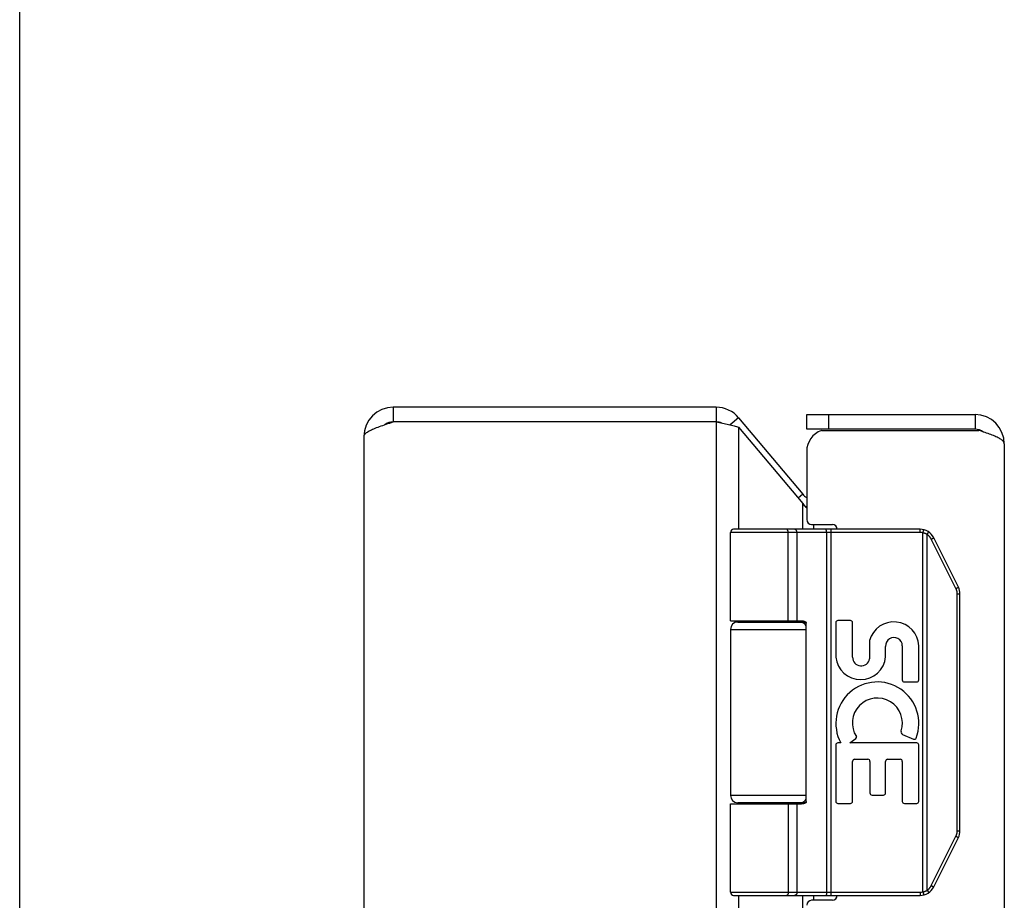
# Model space of a CAD drawing. Header units: inches. Extents: x 0 to 56.7, y 0 to 36.7.
# Tile 6 of 11: x 0 to 4, y 23.7 to 27.3. Entities that reach past the tile are written whole.
import ezdxf

# ---------------------------------------------------------------- set-up
doc = ezdxf.new("R2010")
doc.units = ezdxf.units.IN
doc.header["$LTSCALE"] = 3.116667
doc.header["$MEASUREMENT"] = 0
doc.layers.get('0').update_dxf_attribs({"linetype": 'CONTINUOUS'})
doc.layers.add('02___PRT_ALL_AXES', color=7, linetype='CONTINUOUS')

msp = doc.modelspace()

# ---------------------------------------------------------------- linework, layer by layer
at = {"color": 7, "linetype": 'Continuous'}
for p, q in [((0, 0), (0, 36.6667)), ((1.5315, 25.7204), (1.5315, 25.6604)), ((2.8556, 25.7204), (2.8556, 25.6604)), ((2.9475, 25.6775), (2.9126, 25.6482)), ((3.2267, 25.6304), (3.2267, 25.6904)), ((3.3167, 25.6304), (3.3167, 25.6904)), ((3.9167, 25.6904), (3.9167, 25.6304)), ((3.9167, 25.6304), (3.2267, 25.6304)), ((3.2104, 25.3642), (3.1914, 25.3482)), ((3.6914, 25.2074), (2.914, 25.2074)), ((3.6914, 25.2204), (2.927, 25.2204)), ((3.1445, 25.2204), (3.1444, 25.2204)), ((3.1446, 25.2204), (3.1445, 25.2204)), ((3.1447, 25.2204), (3.1446, 25.2204)), ((3.1448, 25.2204), (3.1447, 25.2204)), ((3.1509, 24.8454), (3.1509, 25.2076)), ((3.151, 24.8454), (3.151, 25.2076)), ((3.1869, 24.8454), (3.1869, 25.2074)), ((3.3071, 25.2156), (3.3071, 25.2159)), ((3.3072, 25.2153), (3.3071, 25.2156)), ((3.3072, 25.2149), (3.3072, 25.2153)), ((3.3073, 25.2146), (3.3072, 25.2149)), ((3.3073, 25.2142), (3.3073, 25.2146)), ((3.3073, 25.2138), (3.3073, 25.2142)), ((3.3074, 25.2134), (3.3073, 25.2138)), ((3.3074, 25.2131), (3.3074, 25.2134)), ((3.3074, 25.2127), (3.3074, 25.2131)), ((3.3074, 25.2123), (3.3074, 25.2127)), ((3.3075, 25.2119), (3.3074, 25.2123)), ((3.3075, 25.2114), (3.3075, 25.2119)), ((3.3075, 25.211), (3.3075, 25.2114)), ((3.3075, 25.2106), (3.3075, 25.211)), ((3.3075, 25.2102), (3.3075, 25.2106)), ((3.3076, 25.2098), (3.3075, 25.2102)), ((3.3076, 25.2093), (3.3076, 25.2098)), ((3.3076, 25.2089), (3.3076, 25.2093)), ((3.3076, 25.2085), (3.3076, 25.2089)), ((3.3076, 25.208), (3.3076, 25.2085)), ((3.3076, 25.2076), (3.3076, 25.208)), ((3.3076, 25.2076), (3.3076, 23.7332)), ((3.3268, 23.7204), (3.3268, 25.2204)), ((3.6914, 25.2074), (3.6914, 25.2204)), ((3.7033, 25.2059), (3.7065, 25.2185)), ((3.7033, 23.7348), (3.7033, 25.2059)), ((3.7207, 25.1991), (3.7209, 25.1994)), ((3.7207, 23.7417), (3.7207, 25.1991)), ((3.7209, 25.1994), (3.7212, 25.2)), ((3.7212, 25.2), (3.7216, 25.2005)), ((3.7216, 25.2005), (3.7219, 25.2011)), ((3.7219, 25.2011), (3.7222, 25.2016)), ((3.7222, 25.2016), (3.7226, 25.2021)), ((3.7226, 25.2021), (3.7228, 25.2025)), ((3.7228, 25.2025), (3.723, 25.2028)), ((3.723, 25.2028), (3.7232, 25.2031)), ((3.7232, 25.2031), (3.7234, 25.2035)), ((3.7234, 25.2035), (3.7235, 25.2038)), ((3.7235, 25.2038), (3.7237, 25.2041)), ((3.7237, 25.2041), (3.7239, 25.2044)), ((3.7239, 25.2044), (3.7241, 25.2047)), ((3.7241, 25.2047), (3.7243, 25.205)), ((3.7243, 25.205), (3.7244, 25.2053)), ((3.7244, 25.2053), (3.7246, 25.2056)), ((3.7246, 25.2056), (3.7247, 25.2059)), ((3.7247, 25.2059), (3.7249, 25.2062)), ((3.7249, 25.2062), (3.725, 25.2065)), ((3.725, 25.2065), (3.7251, 25.2067)), ((3.7375, 25.18), (3.7384, 25.1805)), ((3.8386, 24.9778), (3.7375, 25.18)), ((3.7384, 25.1805), (3.7392, 25.1809)), ((3.7392, 25.1809), (3.7399, 25.1813)), ((3.7399, 25.1813), (3.7407, 25.1817)), ((3.7407, 25.1817), (3.7414, 25.1821)), ((3.7414, 25.1821), (3.742, 25.1824)), ((3.742, 25.1824), (3.7425, 25.1827)), ((3.7425, 25.1827), (3.743, 25.1829)), ((3.743, 25.1829), (3.7433, 25.1831)), ((3.7433, 25.1831), (3.7437, 25.1834)), ((3.7437, 25.1834), (3.7441, 25.1836)), ((3.7441, 25.1836), (3.7445, 25.1838)), ((3.7445, 25.1838), (3.7448, 25.184)), ((3.7448, 25.184), (3.745, 25.1841)), ((3.745, 25.1841), (3.7452, 25.1843)), ((3.7452, 25.1843), (3.7455, 25.1844)), ((3.7455, 25.1844), (3.7457, 25.1845)), ((3.7457, 25.1845), (3.7459, 25.1846)), ((3.7459, 25.1846), (3.746, 25.1848)), ((3.8484, 24.9836), (3.7473, 25.1858)), ((3.8398, 24.9784), (3.8405, 24.9788)), ((3.8405, 24.9788), (3.8412, 24.9791)), ((3.8412, 24.9791), (3.842, 24.9795)), ((3.842, 24.9795), (3.8426, 24.9799)), ((3.8426, 24.9799), (3.8433, 24.9803)), ((3.8433, 24.9803), (3.8438, 24.9805)), ((3.8438, 24.9805), (3.8443, 24.9808)), ((3.8438, 23.9851), (3.8438, 24.9556)), ((3.8438, 24.9556), (3.855, 24.9556)), ((3.8443, 24.9808), (3.8447, 24.981)), ((3.8447, 24.981), (3.8451, 24.9813)), ((3.8451, 24.9813), (3.8455, 24.9815)), ((3.8455, 24.9815), (3.8458, 24.9816)), ((3.8458, 24.9816), (3.846, 24.9818)), ((3.846, 24.9818), (3.8462, 24.9819)), ((3.8462, 24.9819), (3.8465, 24.9821)), ((3.8465, 24.9821), (3.8467, 24.9822)), ((3.8467, 24.9822), (3.8469, 24.9823)), ((3.8469, 24.9823), (3.8471, 24.9825)), ((3.855, 23.9851), (3.855, 24.9556)), ((2.944, 24.8404), (3.2228, 24.8404)), ((3.225, 24.1054), (3.225, 24.8354)), ((2.914, 24.8104), (3.225, 24.8104)), ((3.225, 24.1304), (2.914, 24.1304)), ((3.2228, 24.1004), (2.944, 24.1004)), ((2.914, 24.0954), (3.2051, 24.0954)), ((3.1869, 23.7334), (3.1869, 24.0954)), ((3.8438, 23.9851), (3.855, 23.9851)), ((3.7375, 23.7608), (3.8386, 23.963)), ((3.7473, 23.7549), (3.8484, 23.9572)), ((3.8386, 23.963), (3.8396, 23.9625)), ((3.8396, 23.9625), (3.8403, 23.9621)), ((3.8403, 23.9621), (3.8411, 23.9617)), ((3.8411, 23.9617), (3.8418, 23.9614)), ((3.8418, 23.9614), (3.8425, 23.961)), ((3.8425, 23.961), (3.8431, 23.9606)), ((3.8431, 23.9606), (3.8436, 23.9603)), ((3.8436, 23.9603), (3.8441, 23.9601)), ((3.8441, 23.9601), (3.8445, 23.9598)), ((3.8445, 23.9598), (3.845, 23.9596)), ((3.845, 23.9596), (3.8454, 23.9594)), ((3.8454, 23.9594), (3.8456, 23.9592)), ((3.8456, 23.9592), (3.8459, 23.9591)), ((3.8459, 23.9591), (3.8461, 23.9589)), ((3.8461, 23.9589), (3.8464, 23.9588)), ((3.8464, 23.9588), (3.8466, 23.9586)), ((3.8466, 23.9586), (3.8468, 23.9585)), ((3.8468, 23.9585), (3.847, 23.9584)), ((3.7207, 23.7417), (3.721, 23.7412)), ((3.721, 23.7412), (3.7214, 23.7406)), ((3.7214, 23.7406), (3.7217, 23.7401)), ((3.7217, 23.7401), (3.722, 23.7395)), ((3.722, 23.7395), (3.7223, 23.739)), ((3.7228, 23.7383), (3.723, 23.738)), ((3.723, 23.738), (3.7232, 23.7376)), ((3.7232, 23.7376), (3.7234, 23.7373)), ((3.7234, 23.7373), (3.7235, 23.737)), ((3.7235, 23.737), (3.7237, 23.7367)), ((3.7237, 23.7367), (3.7239, 23.7363)), ((3.7239, 23.7363), (3.7241, 23.736)), ((3.7241, 23.736), (3.7243, 23.7357)), ((3.7375, 23.7608), (3.7384, 23.7603)), ((3.7384, 23.7603), (3.7392, 23.7599)), ((3.7392, 23.7599), (3.7399, 23.7595)), ((3.7399, 23.7595), (3.7407, 23.7591)), ((3.7407, 23.7591), (3.7414, 23.7587)), ((3.7414, 23.7587), (3.742, 23.7584)), ((3.742, 23.7584), (3.7425, 23.7581)), ((3.7425, 23.7581), (3.743, 23.7578)), ((3.743, 23.7578), (3.7434, 23.7576)), ((3.7434, 23.7576), (3.7439, 23.7573)), ((3.7439, 23.7573), (3.7443, 23.7571)), ((3.7443, 23.7571), (3.7445, 23.7569)), ((3.7449, 23.7567), (3.7451, 23.7566)), ((3.7451, 23.7566), (3.7453, 23.7565)), ((3.7453, 23.7565), (3.7456, 23.7563)), ((3.7456, 23.7563), (3.7458, 23.7562)), ((2.914, 23.7334), (3.6914, 23.7334)), ((2.927, 23.7204), (3.6914, 23.7204)), ((3.1445, 23.7204), (3.1444, 23.7204)), ((3.1446, 23.7204), (3.1445, 23.7204)), ((3.1447, 23.7204), (3.1446, 23.7204)), ((3.1448, 23.7204), (3.1447, 23.7204)), ((3.1449, 23.7204), (3.1448, 23.7204)), ((3.3072, 23.7255), (3.3071, 23.7252)), ((3.3073, 23.7262), (3.3072, 23.7259)), ((3.3072, 23.7259), (3.3072, 23.7255)), ((3.3074, 23.7273), (3.3073, 23.727)), ((3.3073, 23.727), (3.3073, 23.7266)), ((3.3073, 23.7266), (3.3073, 23.7262)), ((3.3075, 23.7289), (3.3074, 23.7285)), ((3.3074, 23.7285), (3.3074, 23.7281)), ((3.3074, 23.7281), (3.3074, 23.7277)), ((3.3074, 23.7277), (3.3074, 23.7273)), ((3.3076, 23.731), (3.3075, 23.7306)), ((3.3075, 23.7306), (3.3075, 23.7302)), ((3.3075, 23.7302), (3.3075, 23.7297)), ((3.3075, 23.7297), (3.3075, 23.7293)), ((3.3075, 23.7293), (3.3075, 23.7289)), ((3.3076, 23.7332), (3.3076, 23.7327)), ((3.3076, 23.7327), (3.3076, 23.7323)), ((3.3076, 23.7323), (3.3076, 23.7319)), ((3.3076, 23.7319), (3.3076, 23.7314)), ((3.3076, 23.7314), (3.3076, 23.731)), ((3.6914, 23.7334), (3.6914, 23.7204)), ((3.7033, 23.7348), (3.7065, 23.7222)), ((3.7243, 23.7357), (3.7244, 23.7354)), ((3.7244, 23.7354), (3.7246, 23.7351)), ((3.7246, 23.7351), (3.7247, 23.7349)), ((3.7247, 23.7349), (3.7249, 23.7346)), ((3.7249, 23.7346), (3.725, 23.7343))]:
    msp.add_line(p, q, dxfattribs=at)
at = {"color": 3, "linetype": 'Continuous'}
for p, q in [((2.8556, 25.7204), (1.5315, 25.7204)), ((2.9475, 25.6775), (3.2104, 25.3642)), ((3.2267, 25.6904), (3.9167, 25.6904)), ((2.8556, 25.6604), (1.5315, 25.6604)), ((2.8556, 25.6604), (2.8556, 11.7804)), ((2.9475, 25.639), (2.9475, 25.2204)), ((2.9475, 25.639), (3.2104, 25.3256)), ((1.4115, 25.6004), (1.4115, 11.8404)), ((3.2872, 25.6254), (3.9324, 25.6254)), ((4.0367, 25.5704), (4.0367, 11.8704)), ((3.2267, 25.5404), (3.2267, 25.2604)), ((3.2104, 25.2204), (3.2104, 25.3256)), ((3.2467, 25.2404), (3.3317, 25.2404)), ((3.2564, 25.2204), (3.2564, 25.2404)), ((2.9475, 24.8454), (2.9475, 24.8404)), ((3.2104, 24.8404), (3.2104, 24.8451)), ((2.9475, 24.1004), (2.9475, 24.0954)), ((3.2104, 24.0957), (3.2104, 24.1004)), ((2.9475, 23.7204), (2.9475, 19.4704)), ((3.2104, 19.4704), (3.2104, 23.7204)), ((3.3317, 23.7004), (3.2467, 23.7004)), ((3.2564, 23.7004), (3.2564, 23.7204))]:
    msp.add_line(p, q, dxfattribs=at)
for points in [[(1.4115, 25.6004), (1.4117, 25.6027), (1.4124, 25.605), (1.4135, 25.6073), (1.415, 25.6096), (1.4169, 25.6119), (1.4193, 25.6142), (1.4221, 25.6165), (1.4253, 25.6189), (1.4288, 25.6212), (1.4327, 25.6235), (1.437, 25.6258), (1.4417, 25.6281), (1.4467, 25.6304), (1.4519, 25.6327), (1.4575, 25.635), (1.4633, 25.6373), (1.4694, 25.6396), (1.4757, 25.6419), (1.4823, 25.6442), (1.489, 25.6465), (1.4958, 25.6488), (1.5028, 25.6512), (1.5099, 25.6535), (1.517, 25.6558), (1.5243, 25.6581), (1.5315, 25.6604)], [(2.8556, 25.6604), (2.8686, 25.6577), (2.8751, 25.6564), (2.8815, 25.655), (2.8879, 25.6537), (2.8941, 25.6524), (2.9003, 25.651), (2.9063, 25.6497), (2.9121, 25.6483), (2.9178, 25.647), (2.9233, 25.6457), (2.9286, 25.6443), (2.9337, 25.643), (2.9385, 25.6416), (2.9431, 25.6403), (2.9475, 25.639)], [(4.0367, 25.5704), (4.0366, 25.5725), (4.036, 25.5746), (4.0351, 25.5767), (4.0338, 25.5789), (4.0322, 25.581), (4.0302, 25.5831), (4.0278, 25.5852), (4.0252, 25.5873), (4.0221, 25.5894), (4.0188, 25.5915), (4.0152, 25.5937), (4.0112, 25.5958), (4.007, 25.5979), (4.0024, 25.6), (3.9977, 25.6021), (3.9926, 25.6042), (3.9874, 25.6063), (3.9819, 25.6085), (3.9762, 25.6106), (3.9704, 25.6127), (3.9643, 25.6148), (3.9582, 25.6169), (3.9519, 25.619), (3.9455, 25.6212), (3.939, 25.6233), (3.9324, 25.6254)], [(3.2104, 25.3256), (3.2133, 25.322), (3.2165, 25.3184), (3.2199, 25.3149), (3.2234, 25.3113), (3.2267, 25.3081)]]:
    msp.add_lwpolyline(points, dxfattribs=at)
at = {"color": 7, "linetype": 'Continuous'}
for points in [[(3.151, 25.2076), (3.1509, 25.2078), (3.1509, 25.208), (3.1509, 25.2083), (3.1509, 25.2085), (3.1509, 25.2087), (3.1509, 25.2089), (3.1509, 25.2091), (3.1509, 25.2093), (3.1509, 25.2096), (3.1508, 25.2098), (3.1508, 25.21), (3.1508, 25.2102), (3.1508, 25.2104), (3.1507, 25.2106), (3.1507, 25.2108), (3.1507, 25.211), (3.1507, 25.2112), (3.1506, 25.2114), (3.1506, 25.2117), (3.1506, 25.2119), (3.1505, 25.2121), (3.1505, 25.2123), (3.1504, 25.2125), (3.1504, 25.2127), (3.1503, 25.2129), (3.1503, 25.2131), (3.1502, 25.2133), (3.1502, 25.2134), (3.1501, 25.2136), (3.1501, 25.2138), (3.15, 25.214), (3.15, 25.2142), (3.1499, 25.2144), (3.1499, 25.2146), (3.1498, 25.2147), (3.1497, 25.2149), (3.1497, 25.2151), (3.1496, 25.2153), (3.1495, 25.2154), (3.1495, 25.2156), (3.1494, 25.2158), (3.1493, 25.2159), (3.1493, 25.2161), (3.1492, 25.2163), (3.1491, 25.2164), (3.149, 25.2166), (3.149, 25.2167), (3.1489, 25.2169), (3.1488, 25.217), (3.1487, 25.2172), (3.1486, 25.2173), (3.1485, 25.2175), (3.1485, 25.2176), (3.1484, 25.2177), (3.1483, 25.2179), (3.1482, 25.218), (3.1481, 25.2181), (3.148, 25.2182), (3.1479, 25.2183), (3.1478, 25.2185), (3.1477, 25.2186), (3.1476, 25.2187), (3.1475, 25.2188), (3.1475, 25.2189), (3.1474, 25.219), (3.1473, 25.2191), (3.1472, 25.2192), (3.1471, 25.2193), (3.147, 25.2194), (3.1469, 25.2194), (3.1468, 25.2195), (3.1467, 25.2196), (3.1465, 25.2197), (3.1464, 25.2197), (3.1463, 25.2198), (3.1462, 25.2199), (3.1461, 25.2199), (3.146, 25.22), (3.1459, 25.22), (3.1458, 25.2201), (3.1457, 25.2201), (3.1456, 25.2202), (3.1455, 25.2202), (3.1454, 25.2202), (3.1453, 25.2203), (3.1452, 25.2203), (3.1451, 25.2203), (3.1449, 25.2203), (3.1448, 25.2204)], [(3.1509, 25.2076), (3.1509, 25.2078), (3.1509, 25.208), (3.1509, 25.2083), (3.1509, 25.2085), (3.1509, 25.2087), (3.1509, 25.2089), (3.1509, 25.2091), (3.1508, 25.2093), (3.1508, 25.2096), (3.1508, 25.2098), (3.1508, 25.21), (3.1508, 25.2102), (3.1507, 25.2104), (3.1507, 25.2106), (3.1507, 25.2108), (3.1507, 25.211), (3.1506, 25.2112), (3.1506, 25.2114), (3.1506, 25.2117), (3.1505, 25.2119), (3.1505, 25.2121), (3.1504, 25.2123), (3.1504, 25.2125), (3.1504, 25.2127), (3.1503, 25.2129), (3.1503, 25.2131), (3.1502, 25.2133), (3.1502, 25.2134), (3.1501, 25.2136), (3.1501, 25.2138), (3.15, 25.214), (3.1499, 25.2142), (3.1499, 25.2144), (3.1498, 25.2146), (3.1498, 25.2147), (3.1497, 25.2149), (3.1496, 25.2151), (3.1496, 25.2153), (3.1495, 25.2154), (3.1494, 25.2156), (3.1494, 25.2158), (3.1493, 25.2159), (3.1492, 25.2161), (3.1492, 25.2163), (3.1491, 25.2164), (3.149, 25.2166), (3.1489, 25.2167), (3.1488, 25.2169), (3.1488, 25.217), (3.1487, 25.2172), (3.1486, 25.2173), (3.1485, 25.2175), (3.1484, 25.2176), (3.1483, 25.2177), (3.1483, 25.2179), (3.1482, 25.218), (3.1481, 25.2181), (3.148, 25.2182), (3.1479, 25.2183), (3.1478, 25.2185), (3.1477, 25.2186), (3.1476, 25.2187), (3.1475, 25.2188), (3.1474, 25.2189), (3.1473, 25.219), (3.1472, 25.2191), (3.1471, 25.2192), (3.147, 25.2193), (3.1469, 25.2194), (3.1468, 25.2194), (3.1467, 25.2195), (3.1466, 25.2196), (3.1465, 25.2197), (3.1464, 25.2197), (3.1463, 25.2198), (3.1462, 25.2199), (3.1461, 25.2199), (3.146, 25.22), (3.1459, 25.22), (3.1458, 25.2201), (3.1457, 25.2201), (3.1456, 25.2202), (3.1455, 25.2202), (3.1453, 25.2202), (3.1452, 25.2203), (3.1451, 25.2203), (3.145, 25.2203), (3.1449, 25.2203)], [(3.1869, 25.2074), (3.1869, 25.2076), (3.1869, 25.2078), (3.1869, 25.208), (3.1869, 25.2083), (3.1869, 25.2085), (3.1869, 25.2087), (3.1868, 25.2089), (3.1868, 25.2091), (3.1868, 25.2093), (3.1868, 25.2096), (3.1867, 25.2098), (3.1867, 25.21), (3.1867, 25.2102), (3.1866, 25.2104), (3.1866, 25.2106), (3.1866, 25.2108), (3.1865, 25.211), (3.1865, 25.2112), (3.1864, 25.2114), (3.1864, 25.2117), (3.1863, 25.2119), (3.1863, 25.2121), (3.1862, 25.2123), (3.1861, 25.2125), (3.1861, 25.2127), (3.186, 25.2129), (3.1859, 25.2131), (3.1859, 25.2133), (3.1858, 25.2134), (3.1857, 25.2136), (3.1856, 25.2138), (3.1855, 25.214), (3.1855, 25.2142), (3.1854, 25.2144), (3.1853, 25.2146), (3.1852, 25.2147), (3.1851, 25.2149), (3.185, 25.2151), (3.1849, 25.2153), (3.1848, 25.2154), (3.1847, 25.2156), (3.1846, 25.2158), (3.1845, 25.2159), (3.1844, 25.2161), (3.1843, 25.2163), (3.1841, 25.2164), (3.184, 25.2166), (3.1839, 25.2167), (3.1838, 25.2169), (3.1837, 25.217), (3.1836, 25.2172), (3.1834, 25.2173), (3.1833, 25.2175), (3.1832, 25.2176), (3.183, 25.2177), (3.1829, 25.2179), (3.1828, 25.218), (3.1826, 25.2181), (3.1825, 25.2182), (3.1824, 25.2183), (3.1822, 25.2185), (3.1821, 25.2186), (3.1819, 25.2187), (3.1818, 25.2188), (3.1817, 25.2189), (3.1815, 25.219), (3.1814, 25.2191), (3.1812, 25.2192), (3.1811, 25.2193), (3.1809, 25.2194), (3.1808, 25.2194), (3.1806, 25.2195), (3.1805, 25.2196), (3.1803, 25.2197), (3.1801, 25.2197), (3.18, 25.2198), (3.1798, 25.2199), (3.1797, 25.2199), (3.1795, 25.22), (3.1794, 25.22), (3.1792, 25.2201), (3.179, 25.2201), (3.1789, 25.2202), (3.1787, 25.2202), (3.1785, 25.2202), (3.1784, 25.2203), (3.1782, 25.2203), (3.1781, 25.2203), (3.1779, 25.2203), (3.1777, 25.2204), (3.1776, 25.2204), (3.1774, 25.2204), (3.1772, 25.2204), (3.1771, 25.2204)], [(3.3071, 25.2159), (3.3071, 25.2161), (3.3071, 25.2163), (3.307, 25.2164), (3.307, 25.2166), (3.307, 25.2167), (3.307, 25.2169), (3.3069, 25.217), (3.3069, 25.2172), (3.3069, 25.2173), (3.3069, 25.2175), (3.3068, 25.2176), (3.3068, 25.2177), (3.3068, 25.2179), (3.3068, 25.218), (3.3067, 25.2181), (3.3067, 25.2182), (3.3067, 25.2183), (3.3066, 25.2185), (3.3066, 25.2186), (3.3066, 25.2187), (3.3066, 25.2188), (3.3065, 25.2189), (3.3065, 25.219), (3.3065, 25.2191), (3.3064, 25.2192), (3.3064, 25.2193), (3.3064, 25.2194), (3.3063, 25.2194), (3.3063, 25.2195), (3.3063, 25.2196), (3.3063, 25.2197), (3.3062, 25.2197), (3.3062, 25.2198), (3.3062, 25.2199), (3.3061, 25.2199), (3.3061, 25.22), (3.3061, 25.22), (3.306, 25.2201), (3.306, 25.2201), (3.306, 25.2202), (3.3059, 25.2202), (3.3059, 25.2202), (3.3059, 25.2203), (3.3058, 25.2203), (3.3058, 25.2203), (3.3058, 25.2203), (3.3057, 25.2204), (3.3057, 25.2204), (3.3057, 25.2204), (3.3056, 25.2204), (3.3056, 25.2204)], [(3.7207, 25.1991), (3.7202, 25.1994), (3.7196, 25.1997), (3.7191, 25.2), (3.7186, 25.2002), (3.7181, 25.2005), (3.7176, 25.2008), (3.7171, 25.2011), (3.7165, 25.2013), (3.716, 25.2016), (3.7155, 25.2018), (3.715, 25.2021), (3.7144, 25.2023), (3.7139, 25.2025), (3.7133, 25.2028), (3.7128, 25.203), (3.7123, 25.2032), (3.7117, 25.2034), (3.7112, 25.2036), (3.7106, 25.2038), (3.7101, 25.204), (3.7095, 25.2042), (3.709, 25.2044), (3.7084, 25.2046), (3.7079, 25.2047), (3.7073, 25.2049), (3.7067, 25.2051), (3.7062, 25.2052), (3.7056, 25.2054), (3.705, 25.2055), (3.7045, 25.2057), (3.7039, 25.2058), (3.7033, 25.2059)], [(3.7375, 25.18), (3.7372, 25.1805), (3.737, 25.181), (3.7367, 25.1814), (3.7365, 25.1819), (3.7362, 25.1824), (3.736, 25.1828), (3.7357, 25.1833), (3.7354, 25.1838), (3.7351, 25.1842), (3.7348, 25.1847), (3.7345, 25.1851), (3.7343, 25.1856), (3.734, 25.186), (3.7336, 25.1864), (3.7333, 25.1869), (3.733, 25.1873), (3.7327, 25.1877), (3.7324, 25.1882), (3.732, 25.1886), (3.7317, 25.189), (3.7314, 25.1894), (3.731, 25.1898), (3.7307, 25.1902), (3.7303, 25.1906), (3.73, 25.191), (3.7296, 25.1914), (3.7292, 25.1918), (3.7289, 25.1922), (3.7285, 25.1926), (3.7281, 25.193), (3.7277, 25.1934), (3.7274, 25.1937), (3.727, 25.1941), (3.7266, 25.1945), (3.7262, 25.1948), (3.7258, 25.1952), (3.7254, 25.1955), (3.725, 25.1959), (3.7245, 25.1962), (3.7241, 25.1966), (3.7237, 25.1969), (3.7233, 25.1972), (3.7228, 25.1975), (3.7224, 25.1979), (3.722, 25.1982), (3.7215, 25.1985), (3.7211, 25.1988), (3.7207, 25.1991)], [(3.7251, 25.2067), (3.7252, 25.2068), (3.7252, 25.207), (3.7253, 25.2071), (3.7254, 25.2072), (3.7254, 25.2073), (3.7255, 25.2074), (3.7255, 25.2076), (3.7256, 25.2077), (3.7256, 25.2078), (3.7257, 25.2079), (3.7257, 25.208), (3.7257, 25.2081), (3.7258, 25.2082), (3.7258, 25.2083), (3.7259, 25.2084), (3.7259, 25.2085), (3.7259, 25.2086), (3.726, 25.2087), (3.726, 25.2087), (3.726, 25.2088), (3.726, 25.2089), (3.7261, 25.209), (3.7261, 25.209), (3.7261, 25.2091), (3.7261, 25.2092), (3.7261, 25.2092), (3.7261, 25.2093), (3.7261, 25.2094), (3.7262, 25.2094), (3.7262, 25.2095), (3.7262, 25.2095), (3.7262, 25.2096), (3.7262, 25.2096), (3.7262, 25.2097), (3.7262, 25.2097), (3.7262, 25.2097), (3.7262, 25.2098), (3.7261, 25.2098), (3.7261, 25.2098), (3.7261, 25.2098), (3.7261, 25.2099), (3.7261, 25.2099), (3.7261, 25.2099)], [(3.746, 25.1848), (3.7461, 25.1848), (3.7462, 25.1849), (3.7463, 25.1849), (3.7464, 25.185), (3.7464, 25.185), (3.7465, 25.1851), (3.7466, 25.1851), (3.7467, 25.1852), (3.7467, 25.1852), (3.7468, 25.1853), (3.7468, 25.1853), (3.7469, 25.1854), (3.7469, 25.1854), (3.747, 25.1854), (3.747, 25.1855), (3.7471, 25.1855), (3.7471, 25.1855), (3.7472, 25.1856), (3.7472, 25.1856), (3.7472, 25.1856), (3.7472, 25.1857), (3.7473, 25.1857), (3.7473, 25.1857), (3.7473, 25.1857), (3.7473, 25.1858), (3.7473, 25.1858), (3.7473, 25.1858), (3.7473, 25.1858), (3.7473, 25.1858), (3.7473, 25.1858)], [(3.8386, 24.9778), (3.8388, 24.9779), (3.8398, 24.9784)], [(3.8438, 24.9556), (3.8438, 24.9562), (3.8438, 24.9567), (3.8438, 24.9573), (3.8438, 24.9578), (3.8438, 24.9584), (3.8437, 24.9589), (3.8437, 24.9595), (3.8436, 24.96), (3.8436, 24.9605), (3.8435, 24.9611), (3.8435, 24.9616), (3.8434, 24.9622), (3.8433, 24.9627), (3.8433, 24.9632), (3.8432, 24.9638), (3.8431, 24.9643), (3.843, 24.9649), (3.8429, 24.9654), (3.8428, 24.9659), (3.8426, 24.9665), (3.8425, 24.967), (3.8424, 24.9675), (3.8423, 24.9681), (3.8421, 24.9686), (3.842, 24.9691), (3.8418, 24.9696), (3.8417, 24.9702), (3.8415, 24.9707), (3.8413, 24.9712), (3.8412, 24.9717), (3.841, 24.9722), (3.8408, 24.9728), (3.8406, 24.9733), (3.8404, 24.9738), (3.8402, 24.9743), (3.84, 24.9748), (3.8398, 24.9753), (3.8395, 24.9758), (3.8393, 24.9763), (3.8391, 24.9768), (3.8389, 24.9773), (3.8386, 24.9778)], [(3.8471, 24.9825), (3.8472, 24.9825), (3.8473, 24.9826), (3.8473, 24.9826), (3.8474, 24.9827), (3.8475, 24.9827), (3.8476, 24.9828), (3.8476, 24.9828), (3.8477, 24.9829), (3.8478, 24.9829), (3.8478, 24.983), (3.8479, 24.983), (3.848, 24.9831), (3.848, 24.9831), (3.8481, 24.9831), (3.8481, 24.9832), (3.8482, 24.9832), (3.8482, 24.9833), (3.8482, 24.9833), (3.8483, 24.9833), (3.8483, 24.9834), (3.8483, 24.9834), (3.8484, 24.9834), (3.8484, 24.9834), (3.8484, 24.9835), (3.8484, 24.9835), (3.8484, 24.9835), (3.8484, 24.9835), (3.8484, 24.9835), (3.8484, 24.9836), (3.8484, 24.9836), (3.8484, 24.9836)], [(2.914, 24.8454), (3.2051, 24.8454), (3.2058, 24.8454), (3.2064, 24.8454), (3.2071, 24.8453), (3.2077, 24.8453), (3.2084, 24.8453), (3.209, 24.8452), (3.2096, 24.8452), (3.2102, 24.8451), (3.2107, 24.8451), (3.2112, 24.845), (3.2118, 24.845), (3.2122, 24.8449), (3.2127, 24.8448), (3.2132, 24.8447), (3.2136, 24.8447), (3.214, 24.8446), (3.2144, 24.8445), (3.2148, 24.8444), (3.2152, 24.8443), (3.2156, 24.8442), (3.2159, 24.8441), (3.2163, 24.844), (3.2166, 24.8439), (3.2169, 24.8438), (3.2173, 24.8437), (3.2176, 24.8436), (3.2179, 24.8435), (3.2181, 24.8433), (3.2184, 24.8432), (3.2187, 24.8431), (3.2189, 24.843), (3.2192, 24.8429), (3.2194, 24.8428), (3.2196, 24.8426), (3.2199, 24.8425), (3.2201, 24.8424), (3.2203, 24.8423), (3.2205, 24.8422), (3.2207, 24.842), (3.2209, 24.8419), (3.2211, 24.8418), (3.2212, 24.8417), (3.2214, 24.8416), (3.2216, 24.8414), (3.2217, 24.8413), (3.2219, 24.8412), (3.222, 24.8411), (3.2222, 24.8409), (3.2223, 24.8408), (3.2224, 24.8407), (3.2226, 24.8406), (3.2227, 24.8404), (3.2228, 24.8403), (3.2229, 24.8402), (3.223, 24.8401), (3.2231, 24.84), (3.2233, 24.8398), (3.2233, 24.8397), (3.2234, 24.8396), (3.2235, 24.8395), (3.2236, 24.8394), (3.2237, 24.8393), (3.2238, 24.8391), (3.2239, 24.839), (3.2239, 24.8389), (3.224, 24.8388), (3.2241, 24.8387), (3.2241, 24.8386), (3.2242, 24.8384), (3.2243, 24.8383), (3.2243, 24.8382), (3.2244, 24.8381), (3.2244, 24.838), (3.2245, 24.8379), (3.2245, 24.8378), (3.2246, 24.8377), (3.2246, 24.8375), (3.2246, 24.8374), (3.2247, 24.8373), (3.2247, 24.8372), (3.2247, 24.8371), (3.2248, 24.837), (3.2248, 24.8369), (3.2248, 24.8368), (3.2249, 24.8367), (3.2249, 24.8366), (3.2249, 24.8365), (3.2249, 24.8363), (3.2249, 24.8362), (3.2249, 24.8361), (3.225, 24.836), (3.225, 24.8359), (3.225, 24.8358), (3.225, 24.8357), (3.225, 24.8356), (3.225, 24.8355), (3.225, 24.8354)], [(3.225, 24.1054), (3.225, 24.1053), (3.225, 24.1052), (3.225, 24.1051), (3.225, 24.105), (3.225, 24.1049), (3.225, 24.1047), (3.2249, 24.1046), (3.2249, 24.1045), (3.2249, 24.1044), (3.2249, 24.1043), (3.2249, 24.1042), (3.2249, 24.1041), (3.2248, 24.104), (3.2248, 24.1039), (3.2248, 24.1038), (3.2247, 24.1037), (3.2247, 24.1036), (3.2247, 24.1035), (3.2246, 24.1033), (3.2246, 24.1032), (3.2246, 24.1031), (3.2245, 24.103), (3.2245, 24.1029), (3.2244, 24.1028), (3.2244, 24.1027), (3.2243, 24.1026), (3.2243, 24.1024), (3.2242, 24.1023), (3.2241, 24.1022), (3.2241, 24.1021), (3.224, 24.102), (3.2239, 24.1019), (3.2239, 24.1018), (3.2238, 24.1016), (3.2237, 24.1015), (3.2236, 24.1014), (3.2235, 24.1013), (3.2234, 24.1012), (3.2233, 24.1011), (3.2233, 24.1009), (3.2231, 24.1008), (3.223, 24.1007), (3.2229, 24.1006), (3.2228, 24.1004), (3.2227, 24.1003), (3.2226, 24.1002), (3.2224, 24.1001), (3.2223, 24.1), (3.2222, 24.0998), (3.222, 24.0997), (3.2219, 24.0996), (3.2217, 24.0995), (3.2216, 24.0993), (3.2214, 24.0992), (3.2212, 24.0991), (3.2211, 24.099), (3.2209, 24.0989), (3.2207, 24.0987), (3.2205, 24.0986), (3.2203, 24.0985), (3.2201, 24.0984), (3.2199, 24.0982), (3.2196, 24.0981), (3.2194, 24.098), (3.2192, 24.0979), (3.2189, 24.0978), (3.2187, 24.0977), (3.2184, 24.0975), (3.2181, 24.0974), (3.2179, 24.0973), (3.2176, 24.0972), (3.2173, 24.0971), (3.2169, 24.097), (3.2166, 24.0969), (3.2163, 24.0968), (3.2159, 24.0967), (3.2156, 24.0966), (3.2152, 24.0965), (3.2148, 24.0964), (3.2144, 24.0963), (3.214, 24.0962), (3.2136, 24.0961), (3.2132, 24.096), (3.2127, 24.096), (3.2122, 24.0959), (3.2118, 24.0958), (3.2112, 24.0958), (3.2107, 24.0957), (3.2102, 24.0956), (3.2096, 24.0956), (3.209, 24.0955), (3.2084, 24.0955), (3.2077, 24.0955), (3.2071, 24.0954), (3.2064, 24.0954), (3.2058, 24.0954), (3.2051, 24.0954)], [(3.1509, 24.0954), (3.1509, 23.7332), (3.1509, 23.733), (3.1509, 23.7327), (3.1509, 23.7325), (3.1509, 23.7323), (3.1509, 23.7321), (3.1509, 23.7319), (3.1509, 23.7317), (3.1508, 23.7314), (3.1508, 23.7312), (3.1508, 23.731), (3.1508, 23.7308), (3.1508, 23.7306), (3.1507, 23.7304), (3.1507, 23.7302), (3.1507, 23.73), (3.1507, 23.7297), (3.1506, 23.7295), (3.1506, 23.7293), (3.1506, 23.7291), (3.1505, 23.7289), (3.1505, 23.7287), (3.1504, 23.7285), (3.1504, 23.7283), (3.1504, 23.7281), (3.1503, 23.7279), (3.1503, 23.7277), (3.1502, 23.7275), (3.1502, 23.7273), (3.1501, 23.7271), (3.1501, 23.727), (3.15, 23.7268), (3.1499, 23.7266), (3.1499, 23.7264), (3.1498, 23.7262), (3.1498, 23.726), (3.1497, 23.7259), (3.1496, 23.7257), (3.1496, 23.7255), (3.1495, 23.7253), (3.1494, 23.7252), (3.1494, 23.725), (3.1493, 23.7248), (3.1492, 23.7247), (3.1492, 23.7245), (3.1491, 23.7244), (3.149, 23.7242), (3.1489, 23.724), (3.1488, 23.7239), (3.1488, 23.7237), (3.1487, 23.7236), (3.1486, 23.7235), (3.1485, 23.7233), (3.1484, 23.7232), (3.1483, 23.7231), (3.1483, 23.7229), (3.1482, 23.7228), (3.1481, 23.7227), (3.148, 23.7225), (3.1479, 23.7224), (3.1478, 23.7223), (3.1477, 23.7222), (3.1476, 23.7221), (3.1475, 23.722), (3.1474, 23.7219), (3.1473, 23.7218), (3.1472, 23.7217), (3.1471, 23.7216), (3.147, 23.7215), (3.1469, 23.7214), (3.1468, 23.7213), (3.1467, 23.7213), (3.1466, 23.7212), (3.1465, 23.7211), (3.1464, 23.721), (3.1463, 23.721), (3.1462, 23.7209), (3.1461, 23.7208), (3.146, 23.7208), (3.1459, 23.7207), (3.1458, 23.7207), (3.1457, 23.7206), (3.1456, 23.7206), (3.1455, 23.7206), (3.1453, 23.7205), (3.1452, 23.7205), (3.1451, 23.7205), (3.145, 23.7205), (3.1449, 23.7204)], [(3.151, 24.0954), (3.151, 23.7332), (3.1509, 23.733), (3.1509, 23.7327), (3.1509, 23.7325), (3.1509, 23.7323), (3.1509, 23.7321), (3.1509, 23.7319), (3.1509, 23.7317), (3.1509, 23.7314), (3.1509, 23.7312), (3.1508, 23.731), (3.1508, 23.7308), (3.1508, 23.7306), (3.1508, 23.7304), (3.1507, 23.7302), (3.1507, 23.73), (3.1507, 23.7297), (3.1507, 23.7295), (3.1506, 23.7293), (3.1506, 23.7291), (3.1506, 23.7289), (3.1505, 23.7287), (3.1505, 23.7285), (3.1504, 23.7283), (3.1504, 23.7281), (3.1503, 23.7279), (3.1503, 23.7277), (3.1502, 23.7275), (3.1502, 23.7273), (3.1501, 23.7271), (3.1501, 23.727), (3.15, 23.7268), (3.15, 23.7266), (3.1499, 23.7264), (3.1499, 23.7262), (3.1498, 23.726), (3.1497, 23.7259), (3.1497, 23.7257), (3.1496, 23.7255), (3.1495, 23.7253), (3.1495, 23.7252), (3.1494, 23.725), (3.1493, 23.7248), (3.1493, 23.7247), (3.1492, 23.7245), (3.1491, 23.7244), (3.149, 23.7242), (3.149, 23.724), (3.1489, 23.7239), (3.1488, 23.7237), (3.1487, 23.7236), (3.1486, 23.7235), (3.1485, 23.7233), (3.1485, 23.7232), (3.1484, 23.7231), (3.1483, 23.7229), (3.1482, 23.7228), (3.1481, 23.7227), (3.148, 23.7225), (3.1479, 23.7224), (3.1478, 23.7223), (3.1477, 23.7222), (3.1476, 23.7221), (3.1475, 23.722), (3.1475, 23.7219), (3.1474, 23.7218), (3.1473, 23.7217), (3.1472, 23.7216), (3.1471, 23.7215), (3.147, 23.7214), (3.1469, 23.7213), (3.1468, 23.7213), (3.1467, 23.7212), (3.1465, 23.7211), (3.1464, 23.721), (3.1463, 23.721), (3.1462, 23.7209), (3.1461, 23.7208), (3.146, 23.7208), (3.1459, 23.7207), (3.1458, 23.7207), (3.1457, 23.7206), (3.1456, 23.7206), (3.1455, 23.7206), (3.1454, 23.7205), (3.1453, 23.7205), (3.1452, 23.7205), (3.1451, 23.7205), (3.1449, 23.7204)], [(3.8386, 23.963), (3.8389, 23.9635), (3.8391, 23.964), (3.8393, 23.9645), (3.8395, 23.965), (3.8398, 23.9655), (3.84, 23.966), (3.8402, 23.9665), (3.8404, 23.967), (3.8406, 23.9675), (3.8408, 23.968), (3.841, 23.9685), (3.8412, 23.9691), (3.8413, 23.9696), (3.8415, 23.9701), (3.8417, 23.9706), (3.8418, 23.9711), (3.842, 23.9717), (3.8421, 23.9722), (3.8423, 23.9727), (3.8424, 23.9732), (3.8425, 23.9738), (3.8426, 23.9743), (3.8428, 23.9748), (3.8429, 23.9754), (3.843, 23.9759), (3.8431, 23.9764), (3.8432, 23.977), (3.8433, 23.9775), (3.8433, 23.9781), (3.8434, 23.9786), (3.8435, 23.9791), (3.8435, 23.9797), (3.8436, 23.9802), (3.8436, 23.9808), (3.8437, 23.9813), (3.8437, 23.9819), (3.8438, 23.9824), (3.8438, 23.983), (3.8438, 23.9835), (3.8438, 23.984), (3.8438, 23.9846), (3.8438, 23.9851)], [(3.847, 23.9584), (3.8472, 23.9583), (3.8473, 23.9582), (3.8473, 23.9582), (3.8474, 23.9581), (3.8475, 23.958), (3.8476, 23.958), (3.8476, 23.9579), (3.8477, 23.9579), (3.8478, 23.9578), (3.8478, 23.9578), (3.8479, 23.9578), (3.848, 23.9577), (3.848, 23.9577), (3.8481, 23.9576), (3.8481, 23.9576), (3.8482, 23.9576), (3.8482, 23.9575), (3.8482, 23.9575), (3.8483, 23.9575), (3.8483, 23.9574), (3.8483, 23.9574), (3.8484, 23.9574), (3.8484, 23.9573), (3.8484, 23.9573), (3.8484, 23.9573), (3.8484, 23.9573), (3.8484, 23.9573), (3.8484, 23.9572), (3.8484, 23.9572), (3.8484, 23.9572), (3.8484, 23.9572)], [(3.7033, 23.7348), (3.7039, 23.735), (3.7045, 23.7351), (3.705, 23.7353), (3.7056, 23.7354), (3.7062, 23.7355), (3.7067, 23.7357), (3.7073, 23.7359), (3.7079, 23.736), (3.7084, 23.7362), (3.709, 23.7364), (3.7095, 23.7366), (3.7101, 23.7368), (3.7106, 23.737), (3.7112, 23.7372), (3.7117, 23.7374), (3.7123, 23.7376), (3.7128, 23.7378), (3.7133, 23.738), (3.7139, 23.7382), (3.7144, 23.7385), (3.715, 23.7387), (3.7155, 23.739), (3.716, 23.7392), (3.7165, 23.7395), (3.7171, 23.7397), (3.7176, 23.74), (3.7181, 23.7403), (3.7186, 23.7405), (3.7191, 23.7408), (3.7196, 23.7411), (3.7202, 23.7414), (3.7207, 23.7417)], [(3.7207, 23.7417), (3.7211, 23.742), (3.7215, 23.7423), (3.722, 23.7426), (3.7224, 23.7429), (3.7228, 23.7432), (3.7233, 23.7436), (3.7237, 23.7439), (3.7241, 23.7442), (3.7245, 23.7446), (3.725, 23.7449), (3.7254, 23.7452), (3.7258, 23.7456), (3.7262, 23.746), (3.7266, 23.7463), (3.727, 23.7467), (3.7274, 23.747), (3.7277, 23.7474), (3.7281, 23.7478), (3.7285, 23.7482), (3.7289, 23.7486), (3.7292, 23.7489), (3.7296, 23.7493), (3.73, 23.7497), (3.7303, 23.7501), (3.7307, 23.7505), (3.731, 23.7509), (3.7314, 23.7514), (3.7317, 23.7518), (3.732, 23.7522), (3.7324, 23.7526), (3.7327, 23.753), (3.733, 23.7535), (3.7333, 23.7539), (3.7336, 23.7543), (3.734, 23.7548), (3.7343, 23.7552), (3.7345, 23.7557), (3.7348, 23.7561), (3.7351, 23.7566), (3.7354, 23.757), (3.7357, 23.7575), (3.736, 23.7579), (3.7362, 23.7584), (3.7365, 23.7589), (3.7367, 23.7593), (3.737, 23.7598), (3.7372, 23.7603), (3.7375, 23.7608)], [(3.7223, 23.739), (3.7227, 23.7385), (3.7228, 23.7383)], [(3.7445, 23.7569), (3.7448, 23.7568), (3.7449, 23.7567)], [(3.7458, 23.7562), (3.746, 23.7561), (3.746, 23.756), (3.7461, 23.756), (3.7462, 23.7559), (3.7463, 23.7558), (3.7464, 23.7558), (3.7464, 23.7557), (3.7465, 23.7557), (3.7466, 23.7556), (3.7467, 23.7556), (3.7467, 23.7555), (3.7468, 23.7555), (3.7468, 23.7555), (3.7469, 23.7554), (3.7469, 23.7554), (3.747, 23.7553), (3.747, 23.7553), (3.7471, 23.7553), (3.7471, 23.7552), (3.7472, 23.7552), (3.7472, 23.7552), (3.7472, 23.7551), (3.7472, 23.7551), (3.7473, 23.7551), (3.7473, 23.7551), (3.7473, 23.755), (3.7473, 23.755), (3.7473, 23.755), (3.7473, 23.755), (3.7473, 23.755), (3.7473, 23.7549), (3.7473, 23.7549)], [(3.1869, 23.7334), (3.1869, 23.7332), (3.1869, 23.733), (3.1869, 23.7327), (3.1869, 23.7325), (3.1869, 23.7323), (3.1869, 23.7321), (3.1868, 23.7319), (3.1868, 23.7317), (3.1868, 23.7314), (3.1868, 23.7312), (3.1867, 23.731), (3.1867, 23.7308), (3.1867, 23.7306), (3.1866, 23.7304), (3.1866, 23.7302), (3.1866, 23.73), (3.1865, 23.7297), (3.1865, 23.7295), (3.1864, 23.7293), (3.1864, 23.7291), (3.1863, 23.7289), (3.1863, 23.7287), (3.1862, 23.7285), (3.1861, 23.7283), (3.1861, 23.7281), (3.186, 23.7279), (3.1859, 23.7277), (3.1859, 23.7275), (3.1858, 23.7273), (3.1857, 23.7271), (3.1856, 23.727), (3.1855, 23.7268), (3.1855, 23.7266), (3.1854, 23.7264), (3.1853, 23.7262), (3.1852, 23.726), (3.1851, 23.7259), (3.185, 23.7257), (3.1849, 23.7255), (3.1848, 23.7253), (3.1847, 23.7252), (3.1846, 23.725), (3.1845, 23.7248), (3.1844, 23.7247), (3.1843, 23.7245), (3.1841, 23.7244), (3.184, 23.7242), (3.1839, 23.724), (3.1838, 23.7239), (3.1837, 23.7237), (3.1836, 23.7236), (3.1834, 23.7235), (3.1833, 23.7233), (3.1832, 23.7232), (3.183, 23.7231), (3.1829, 23.7229), (3.1828, 23.7228), (3.1826, 23.7227), (3.1825, 23.7225), (3.1824, 23.7224), (3.1822, 23.7223), (3.1821, 23.7222), (3.1819, 23.7221), (3.1818, 23.722), (3.1817, 23.7219), (3.1815, 23.7218), (3.1814, 23.7217), (3.1812, 23.7216), (3.1811, 23.7215), (3.1809, 23.7214), (3.1808, 23.7213), (3.1806, 23.7213), (3.1805, 23.7212), (3.1803, 23.7211), (3.1801, 23.721), (3.18, 23.721), (3.1798, 23.7209), (3.1797, 23.7208), (3.1795, 23.7208), (3.1794, 23.7207), (3.1792, 23.7207), (3.179, 23.7206), (3.1789, 23.7206), (3.1787, 23.7206), (3.1785, 23.7205), (3.1784, 23.7205), (3.1782, 23.7205), (3.1781, 23.7205), (3.1779, 23.7204), (3.1777, 23.7204), (3.1776, 23.7204), (3.1774, 23.7204), (3.1772, 23.7204), (3.1771, 23.7204)], [(3.3071, 23.7252), (3.3071, 23.7248), (3.3071, 23.7247), (3.3071, 23.7245), (3.307, 23.7244), (3.307, 23.7242), (3.307, 23.724), (3.307, 23.7239), (3.3069, 23.7237), (3.3069, 23.7236), (3.3069, 23.7235), (3.3069, 23.7233), (3.3068, 23.7232), (3.3068, 23.7231), (3.3068, 23.7229), (3.3068, 23.7228), (3.3067, 23.7227), (3.3067, 23.7225), (3.3067, 23.7224), (3.3066, 23.7223), (3.3066, 23.7222), (3.3066, 23.7221), (3.3066, 23.722), (3.3065, 23.7219), (3.3065, 23.7218), (3.3065, 23.7217), (3.3064, 23.7216), (3.3064, 23.7215), (3.3064, 23.7214), (3.3063, 23.7213), (3.3063, 23.7213), (3.3063, 23.7212), (3.3063, 23.7211), (3.3062, 23.721), (3.3062, 23.721), (3.3062, 23.7209), (3.3061, 23.7208), (3.3061, 23.7208), (3.3061, 23.7207), (3.306, 23.7207), (3.306, 23.7206), (3.306, 23.7206), (3.3059, 23.7206), (3.3059, 23.7205), (3.3059, 23.7205), (3.3058, 23.7205), (3.3058, 23.7205), (3.3058, 23.7204), (3.3057, 23.7204), (3.3057, 23.7204), (3.3057, 23.7204), (3.3056, 23.7204), (3.3056, 23.7204)], [(3.725, 23.7343), (3.7251, 23.7341), (3.7252, 23.7339), (3.7252, 23.7338), (3.7253, 23.7337), (3.7254, 23.7336), (3.7254, 23.7334), (3.7255, 23.7333), (3.7255, 23.7332), (3.7256, 23.7331), (3.7256, 23.733), (3.7257, 23.7329), (3.7257, 23.7328), (3.7257, 23.7327), (3.7258, 23.7326), (3.7258, 23.7325), (3.7259, 23.7324), (3.7259, 23.7323), (3.7259, 23.7322), (3.726, 23.7321), (3.726, 23.732), (3.726, 23.732), (3.726, 23.7319), (3.7261, 23.7318), (3.7261, 23.7317), (3.7261, 23.7317), (3.7261, 23.7316), (3.7261, 23.7315), (3.7261, 23.7315), (3.7261, 23.7314), (3.7262, 23.7314), (3.7262, 23.7313), (3.7262, 23.7312), (3.7262, 23.7312), (3.7262, 23.7312), (3.7262, 23.7311), (3.7262, 23.7311), (3.7262, 23.731), (3.7262, 23.731), (3.7261, 23.731), (3.7261, 23.731), (3.7261, 23.7309), (3.7261, 23.7309), (3.7261, 23.7309), (3.7261, 23.7309)]]:
    msp.add_lwpolyline(points, dxfattribs=at)
at = {"color": 3, "linetype": 'Continuous'}
for centre, radius, start, end in [((1.5315, 25.6004), 0.12, 90, 180), ((2.8556, 25.6004), 0.12, 40, 90), ((3.9167, 25.5704), 0.12, 0, 90), ((3.3167, 25.5404), 0.09, 109.1881, 180), ((3.2564, 25.4027), 0.06, 220, 240.3836), ((3.2467, 25.2604), 0.02, 180, 270), ((3.3317, 25.2204), 0.02, 0, 90), ((3.2467, 23.6804), 0.02, 90, 180), ((3.3317, 23.7204), 0.02, 270, 360)]:
    msp.add_arc(centre, radius, start, end, dxfattribs=at)
at = {"color": 7, "linetype": 'Continuous'}
for centre, radius, start, end in [((1.5315, 25.6004), 0.06, 90, 125.7857), ((2.8556, 25.6004), 0.06, 66.8956, 90), ((3.9167, 25.5704), 0.06, 54.2674, 90), ((2.927, 25.2074), 0.013, 90, 180), ((3.6914, 25.1579), 0.0625, 26.565, 90), ((3.6914, 25.1579), 0.0495, 76.056, 90), ((3.7925, 24.9556), 0.0625, 360, 26.5651), ((2.944, 24.8104), 0.03, 90, 180), ((3.199, 24.8104), 0.03, 30.1277, 90), ((2.944, 24.1304), 0.03, 180, 270), ((3.199, 24.1304), 0.03, 270, 329.8723), ((3.7925, 23.9851), 0.0625, 333.4349, 0), ((3.6914, 23.7829), 0.0625, 270, 333.435), ((2.927, 23.7334), 0.013, 180, 270), ((3.6914, 23.7829), 0.0495, 270, 283.944)]:
    msp.add_arc(centre, radius, start, end, dxfattribs=at)
at = {"layer": '02___PRT_ALL_AXES', "color": 7, "linetype": 'Continuous'}
for p, q in [((2.914, 24.8454), (2.914, 25.2074)), ((2.9935, 24.8454), (2.9935, 24.8404)), ((3.1495, 24.8454), (3.1495, 24.8404)), ((3.3458, 24.838), (3.3458, 24.6969)), ((3.4061, 24.8464), (3.3542, 24.8464)), ((3.4145, 24.6963), (3.4145, 24.838)), ((2.914, 24.8104), (2.914, 24.1304)), ((3.4845, 24.7647), (3.4845, 24.6899)), ((3.5499, 24.6979), (3.5501, 24.7407)), ((3.6186, 24.743), (3.6186, 24.6034)), ((3.686, 24.6034), (3.686, 24.743)), ((3.627, 24.595), (3.6776, 24.595)), ((3.3659, 24.3455), (3.3542, 24.3455)), ((3.4032, 24.3455), (3.4287, 24.3634)), ((3.6776, 24.3455), (3.4032, 24.3455)), ((3.6197, 24.3802), (3.665, 24.3606)), ((3.3458, 24.3371), (3.3458, 24.1056)), ((3.686, 24.1056), (3.686, 24.3371)), ((3.4145, 24.1056), (3.4145, 24.2697)), ((3.4229, 24.2781), (3.4776, 24.2781)), ((3.486, 24.2697), (3.486, 24.1401)), ((3.5497, 24.1401), (3.5497, 24.2697)), ((3.5581, 24.2781), (3.6102, 24.2781)), ((3.6186, 24.2697), (3.6186, 24.1056)), ((2.9935, 24.1004), (2.9935, 24.0954)), ((3.1495, 24.1004), (3.1495, 24.0954)), ((3.4944, 24.1317), (3.5413, 24.1317)), ((2.914, 23.7334), (2.914, 24.0954)), ((3.3542, 24.0972), (3.4061, 24.0972)), ((3.627, 24.0972), (3.6776, 24.0972))]:
    msp.add_line(p, q, dxfattribs=at)
for centre, radius, start, end in [((3.3542, 24.838), 0.0084, 90, 180), ((3.4061, 24.838), 0.0084, 0, 90), ((3.5836, 24.7385), 0.1025, 2.5311, 165.2013), ((3.5843, 24.743), 0.0343, 0, 183.9372), ((3.4478, 24.707), 0.1025, 185.6616, 354.9365), ((3.4498, 24.6963), 0.0353, 180, 349.421), ((3.5162, 24.425), 0.17, 339.2967, 207.8817), ((3.627, 24.6034), 0.0084, 180, 270), ((3.6776, 24.6034), 0.0084, 270, 360), ((3.5162, 24.4266), 0.1025, 341.514, 212.9235), ((3.624, 24.3905), 0.0112, 161.514, 247.3019), ((3.3542, 24.3371), 0.0084, 90, 180), ((3.4255, 24.3679), 0.0055, 305.0553, 32.9235), ((3.6681, 24.3676), 0.00764, 246.3656, 339.2967), ((3.6776, 24.3371), 0.0084, 0, 90), ((3.4229, 24.2697), 0.0084, 90, 180), ((3.4776, 24.2697), 0.0084, 0, 90), ((3.5581, 24.2697), 0.0084, 90, 180), ((3.6102, 24.2697), 0.0084, 0, 90), ((3.4944, 24.1401), 0.0084, 180, 270), ((3.5413, 24.1401), 0.0084, 270, 360), ((3.3542, 24.1056), 0.0084, 180, 270), ((3.4061, 24.1056), 0.0084, 270, 360), ((3.627, 24.1056), 0.0084, 180, 270), ((3.6776, 24.1056), 0.0084, 270, 360)]:
    msp.add_arc(centre, radius, start, end, dxfattribs=at)

doc.saveas('drawing.dxf')
